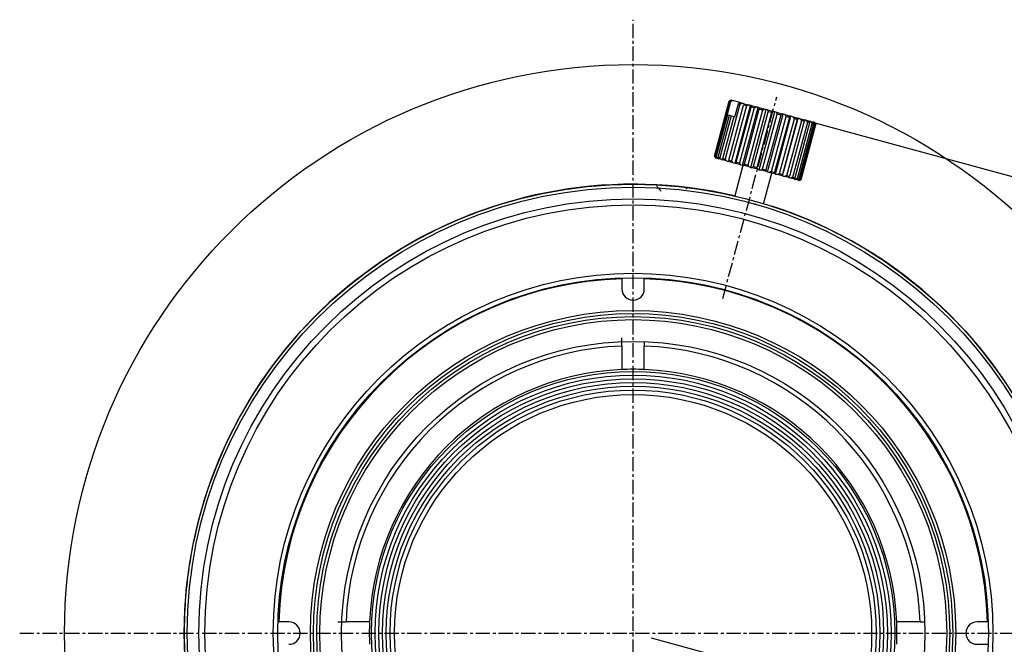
# Model space of a CAD drawing. Extents: x 465 to 776, y -135 to 0.
# Tile 46 of 47: x 676 to 742, y -81 to -39. Entities that reach past the tile are written whole.
import ezdxf

# ---------------------------------------------------------------- set-up
doc = ezdxf.new("R2010")
doc.units = 0
doc.header["$LTSCALE"] = 0.03
doc.header["$MEASUREMENT"] = 0
doc.linetypes.add('CENTER', pattern=[50.8, 31.75, -6.35, 6.35, -6.35])
doc.layers.get('0').update_dxf_attribs({"linetype": 'CONTINUOUS'})
doc.layers.get('DEFPOINTS').update_dxf_attribs({"linetype": 'CONTINUOUS'})
doc.layers.add('3', color=7, linetype='CONTINUOUS')
doc.layers.add('5', color=7, linetype='CONTINUOUS')
doc.styles.get("Standard").update_dxf_attribs({"font": 'Roboto-Regular.ttf', "width": 0.85})
doc.dimstyles.new('1', dxfattribs={"dimscale": 20, "dimtxt": 0.18, "dimasz": 0.18, "dimexe": 0.18, "dimexo": 0.0625, "dimgap": 0.09, "dimtad": 1, "dimdec": 4, "dimdsep": 46, "dimtxsty": 'STANDARD', "dimblk": 'OPEN30', "dimcen": 0.09, "dimadec": 0, "dimazin": 0, "dimtfac": 1, "dimtdec": 4, "dimtmove": 0, "dimatfit": 3, "dimldrblk": 'OPEN30', "dimfxl": 1, "dimtolj": 1, "dimtzin": 0, "dimarcsym": 0})

# ---------------------------------------------------------------- blocks, each defined once
blk = doc.blocks.new('_OPEN30')
at = {"color": 0, "linetype": 'ByBlock'}
for p, q in [((-1, 0.2679), (0, 0)), ((0, 0), (-1, -0.2679)), ((0, 0), (-1, 0))]:
    blk.add_line(p, q, dxfattribs=at)
blk = doc.blocks.new('*D16')
at = {"color": 0}
for p, q in [((727.542, -45.677), (775.728, -58.767)), ((771.31, -61.298), (763.733, -89.187)), ((718.078, -80.514), (766.264, -93.605))]:
    blk.add_line(p, q, dxfattribs=at)
at = {"layer": 'DEFPOINTS', "color": 0}
for p in [(726.336, -45.349), (716.872, -80.187), (762.789, -92.661)]:
    blk.add_point(p, dxfattribs=at)
at = {"color": 0, "linetype": 'ByBlock', "xscale": 3.6, "yscale": 3.6, "zscale": 3.6}
for p, rotation in [((772.254, -57.823), 74.8014310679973), ((762.789, -92.661), 254.8014310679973)]:
    blk.add_blockref('_OPEN30', p, dxfattribs=dict(at, rotation=rotation))
at = {"color": 0, "width": 0.85}
blk.add_text('36.1', height=3.6, rotation=74.80143, dxfattribs=at).set_placement((764.704, -78.464))

msp = doc.modelspace()

# ---------------------------------------------------------------- linework, layer by layer
at = {"layer": '3', "linetype": 'CENTER'}
for p, q in [((716.8717, -121.18668), (716.8717, -39.18668)), ((722.86336, -57.82549), (726.47389, -44.35083)), ((675.8717, -80.18668), (757.8717, -80.18668))]:
    msp.add_line(p, q, dxfattribs=at)
at = {"layer": '3', "linetype": 'Continuous'}
for p, q in [((722.30793, -48.30742), (723.29144, -44.6369)), ((723.30182, -44.63968), (722.31831, -48.3102)), ((722.37402, -48.32513), (723.35754, -44.65461)), ((723.39046, -44.66343), (723.15753, -45.53276)), ((723.30182, -44.63968), (723.29144, -44.6369)), ((723.41388, -44.56618), (723.31041, -44.62592)), ((723.39046, -44.66343), (723.35754, -44.65461)), ((723.41388, -44.56618), (723.43255, -44.57118)), ((723.46083, -44.57876), (723.43255, -44.57118)), ((723.46083, -44.57876), (723.50459, -44.59048)), ((724.02289, -44.72936), (723.50459, -44.59048)), ((724.02289, -44.72936), (724.15372, -44.76442)), ((723.99751, -44.82609), (723.014, -48.49661)), ((723.27661, -48.56697), (724.26013, -44.89646)), ((724.43954, -44.94453), (723.45603, -48.61505)), ((723.67582, -45.67164), (723.90876, -44.80231)), ((723.68943, -48.78112), (724.72471, -44.91741)), ((723.76835, -48.69873), (724.75186, -45.02822)), ((723.99751, -44.82609), (723.90876, -44.80231)), ((724.95804, -45.08346), (723.97453, -48.75398)), ((724.28701, -44.80013), (724.15372, -44.76442)), ((724.19124, -48.91557), (725.22651, -45.05187)), ((724.43954, -44.94453), (724.26013, -44.89646)), ((724.28701, -44.80013), (724.59311, -44.88215)), ((724.3229, -48.84733), (725.30642, -45.17681)), ((725.53035, -45.23681), (724.54684, -48.90733)), ((724.72471, -44.91741), (724.59311, -44.88215)), ((724.75163, -44.92463), (724.72471, -44.91741)), ((724.73625, -49.06161), (725.77152, -45.19791)), ((724.75163, -44.92463), (725.10339, -45.01888)), ((724.95804, -45.08346), (724.75186, -45.02822)), ((724.91604, -49.00626), (725.89955, -45.33574)), ((725.22651, -45.05187), (725.10339, -45.01888)), ((726.13145, -45.39788), (725.14794, -49.06839)), ((725.2802, -45.06626), (725.22651, -45.05187)), ((725.2802, -45.06626), (725.66225, -45.16863)), ((725.30064, -49.21284), (726.33592, -45.34913)), ((725.53035, -45.23681), (725.30642, -45.17681)), ((725.77152, -45.19791), (725.66225, -45.16863)), ((725.84964, -45.21884), (725.77152, -45.19791)), ((725.84964, -45.21884), (726.24527, -45.32485)), ((726.13145, -45.39788), (725.89955, -45.33574)), ((726.33592, -45.34913), (726.24527, -45.32485)), ((726.43505, -45.3757), (726.33592, -45.34913)), ((726.43505, -45.3757), (726.82698, -45.48071)), ((723.183, -45.53959), (722.43243, -48.34078)), ((722.56388, -48.376), (723.31445, -45.57481)), ((723.41833, -45.60265), (722.66775, -48.40383)), ((722.86919, -48.4578), (723.61976, -45.65662)), ((723.15753, -45.53276), (723.183, -45.53959)), ((723.183, -45.53959), (723.31445, -45.57481)), ((723.31445, -45.57481), (723.41833, -45.60265)), ((723.41833, -45.60265), (723.61976, -45.65662)), ((723.61976, -45.65662), (723.67582, -45.67164)), ((725.52183, -49.16858), (726.50535, -45.49806)), ((726.73507, -45.55962), (725.75156, -49.23013)), ((725.85976, -49.36265), (726.89503, -45.49895)), ((726.11381, -49.3272), (727.09732, -45.65668)), ((727.31484, -45.71496), (726.33133, -49.38548)), ((726.38915, -49.5045), (727.42443, -45.6408)), ((726.73507, -45.55962), (726.50535, -45.49806)), ((726.6661, -49.47518), (727.64961, -45.80467)), ((726.89503, -45.49895), (726.82698, -45.48071)), ((727.84541, -45.85713), (726.8619, -49.52765)), ((726.86569, -49.63219), (727.90097, -45.76849)), ((727.01084, -45.52998), (726.89503, -45.49895)), ((727.01084, -45.52998), (727.38194, -45.62942)), ((727.31484, -45.71496), (727.09732, -45.65668)), ((727.15456, -49.60607), (728.13807, -45.93555)), ((728.30359, -45.9799), (727.32008, -49.65042)), ((727.42443, -45.6408), (727.38194, -45.62942)), ((727.55186, -45.67494), (727.42443, -45.6408)), ((727.55186, -45.67494), (727.88591, -45.76445)), ((727.55784, -49.71413), (728.54135, -46.04361)), ((727.84541, -45.85713), (727.64961, -45.80467)), ((727.90097, -45.76849), (727.88591, -45.76445)), ((728.03445, -45.80425), (727.90097, -45.76849)), ((728.03445, -45.80425), (728.31685, -45.87992)), ((728.30359, -45.9799), (728.13807, -45.93555)), ((728.43752, -45.91226), (728.31685, -45.87992)), ((728.43752, -45.91226), (728.65593, -45.97078)), ((728.66937, -46.07791), (728.54135, -46.04361)), ((728.74346, -45.99424), (728.65593, -45.97078)), ((728.74346, -45.99424), (728.88833, -46.03305)), ((728.9389, -46.0466), (728.88833, -46.03305)), ((728.9389, -46.0466), (729.0039, -46.06402)), ((729.0153, -46.06707), (729.0039, -46.06402)), ((729.01625, -46.06733), (729.0153, -46.06707)), ((728.66937, -46.07791), (727.68586, -49.74843)), ((727.85832, -49.79464), (728.84183, -46.12412)), ((728.92675, -46.14687), (727.94324, -49.81739)), ((728.04287, -49.84409), (729.02638, -46.17357)), ((729.06448, -46.18378), (728.08097, -49.8543)), ((728.10342, -49.86031), (729.08693, -46.1898)), ((728.92675, -46.14687), (728.84183, -46.12412)), ((729.076, -46.1708), (729.01625, -46.06733)), ((729.06448, -46.18378), (729.02638, -46.17357)), ((722.30793, -48.30742), (722.31831, -48.3102)), ((722.31887, -48.32641), (722.37861, -48.42988)), ((722.37402, -48.32513), (722.43243, -48.34078)), ((722.39727, -48.43488), (722.37861, -48.42988)), ((722.39727, -48.43488), (722.42555, -48.44246)), ((722.5252, -48.46916), (722.42555, -48.44246)), ((722.5252, -48.46916), (722.59191, -48.48704)), ((722.56388, -48.376), (722.66775, -48.40383)), ((722.76914, -48.53452), (722.59191, -48.48704)), ((722.76914, -48.53452), (722.87138, -48.56192)), ((722.86919, -48.4578), (723.014, -48.49661)), ((723.11844, -48.62812), (722.87138, -48.56192)), ((723.11844, -48.62812), (723.25173, -48.66383)), ((723.55783, -48.74585), (723.25173, -48.66383)), ((723.27661, -48.56697), (723.45603, -48.61505)), ((723.76835, -48.69873), (723.97453, -48.75398)), ((723.55783, -48.74585), (723.68943, -48.78112)), ((724.21387, -48.92164), (723.66604, -50.96616)), ((723.68943, -48.78112), (723.71635, -48.78833)), ((724.06811, -48.88258), (723.71635, -48.78833)), ((724.06811, -48.88258), (724.19124, -48.91557)), ((724.19124, -48.91557), (724.24493, -48.92996)), ((724.62697, -49.03233), (724.24493, -48.92996)), ((724.3229, -48.84733), (724.54684, -48.90733)), ((724.62697, -49.03233), (724.73625, -49.06161)), ((724.73625, -49.06161), (724.81436, -49.08254)), ((725.21, -49.18855), (724.81436, -49.08254)), ((724.91604, -49.00626), (725.14794, -49.06839)), ((725.21, -49.18855), (725.30064, -49.21284)), ((725.30064, -49.21284), (725.39977, -49.2394)), ((725.7917, -49.34442), (725.39977, -49.2394)), ((725.52183, -49.16858), (725.75156, -49.23013)), ((725.7917, -49.34442), (725.85976, -49.36265)), ((726.11381, -49.3272), (726.33133, -49.38548)), ((725.59789, -51.4838), (726.14572, -49.43928)), ((725.85976, -49.36265), (725.97557, -49.39368)), ((726.34667, -49.49312), (725.97557, -49.39368)), ((726.34667, -49.49312), (726.38915, -49.5045)), ((726.38915, -49.5045), (726.51658, -49.53865)), ((726.85063, -49.62816), (726.51658, -49.53865)), ((726.6661, -49.47518), (726.8619, -49.52765)), ((726.85063, -49.62816), (726.86569, -49.63219)), ((726.86569, -49.63219), (726.99917, -49.66796)), ((727.28157, -49.74363), (726.99917, -49.66796)), ((727.15456, -49.60607), (727.32008, -49.65042)), ((727.28157, -49.74363), (727.40225, -49.77596)), ((727.62065, -49.83448), (727.40225, -49.77596)), ((727.55784, -49.71413), (727.68586, -49.74843)), ((727.62065, -49.83448), (727.70819, -49.85794)), ((727.85306, -49.89676), (727.70819, -49.85794)), ((727.85306, -49.89676), (727.90363, -49.91031)), ((727.85832, -49.79464), (727.94324, -49.81739)), ((727.96863, -49.92772), (727.90363, -49.91031)), ((727.96863, -49.92772), (727.98002, -49.93078)), ((727.98002, -49.93078), (727.98098, -49.93103)), ((727.98098, -49.93103), (728.08445, -49.87129)), ((728.04287, -49.84409), (728.08097, -49.8543)), ((716.1217, -56.49855), (716.1217, -57.18668)), ((717.6217, -57.18668), (717.6217, -56.49855)), ((716.1217, -61.00133), (716.1217, -62.56971)), ((717.6217, -62.56971), (717.6217, -61.00133)), ((693.8717, -79.43668), (693.18357, -79.43668)), ((699.25474, -79.43668), (697.68636, -79.43668)), ((736.05705, -79.43668), (734.48866, -79.43668)), ((740.55983, -79.43668), (739.8717, -79.43668)), ((739.8717, -80.93668), (740.55983, -80.93668))]:
    msp.add_line(p, q, dxfattribs=at)
for points in [[(723.31044, -44.6259), (723.30965, -44.62636), (723.30886, -44.62682), (723.30807, -44.62727), (723.30727, -44.62773), (723.30648, -44.62819), (723.30569, -44.62865), (723.3049, -44.6291), (723.30411, -44.62956), (723.30331, -44.63002), (723.30252, -44.63048), (723.30173, -44.63094), (723.30094, -44.63139), (723.30015, -44.63185), (723.29936, -44.63231), (723.29856, -44.63277), (723.29777, -44.63323), (723.29698, -44.63369), (723.29619, -44.63414), (723.2954, -44.6346), (723.29461, -44.63506), (723.29381, -44.63552), (723.29302, -44.63598), (723.29223, -44.63644), (723.29144, -44.6369)], [(723.30182, -44.63968), (723.30726, -44.63679), (723.31269, -44.63389), (723.31813, -44.63101), (723.32357, -44.62812), (723.32901, -44.62524), (723.33445, -44.62237), (723.33989, -44.61949), (723.34533, -44.61662), (723.35078, -44.61376), (723.35622, -44.61089), (723.36167, -44.60803), (723.36711, -44.60518), (723.37256, -44.60232), (723.37801, -44.59948), (723.38346, -44.59663), (723.38891, -44.59379), (723.39436, -44.59095), (723.39981, -44.58811), (723.40527, -44.58528), (723.41072, -44.58245), (723.41618, -44.57963), (723.42163, -44.57681), (723.42709, -44.57399), (723.43255, -44.57118)], [(723.46083, -44.57876), (723.45652, -44.58188), (723.45221, -44.585), (723.4479, -44.58813), (723.44359, -44.59126), (723.43928, -44.5944), (723.43498, -44.59754), (723.43067, -44.60068), (723.42636, -44.60382), (723.42206, -44.60697), (723.41775, -44.61012), (723.41345, -44.61328), (723.40914, -44.61644), (723.40484, -44.6196), (723.40054, -44.62277), (723.39624, -44.62594), (723.39193, -44.62911), (723.38763, -44.63229), (723.38333, -44.63546), (723.37903, -44.63865), (723.37473, -44.64183), (723.37043, -44.64502), (723.36613, -44.64821), (723.36183, -44.65141), (723.35754, -44.65461)], [(723.39046, -44.66343), (723.39522, -44.66039), (723.39997, -44.65735), (723.40473, -44.65431), (723.40948, -44.65127), (723.41424, -44.64823), (723.41899, -44.64519), (723.42375, -44.64214), (723.4285, -44.6391), (723.43326, -44.63606), (723.43801, -44.63302), (723.44277, -44.62998), (723.44752, -44.62695), (723.45228, -44.62391), (723.45703, -44.62087), (723.46179, -44.61783), (723.46654, -44.61479), (723.4713, -44.61175), (723.47605, -44.60871), (723.48081, -44.60567), (723.48556, -44.60263), (723.49032, -44.5996), (723.49508, -44.59656), (723.49983, -44.59352), (723.50459, -44.59048)], [(724.02289, -44.72936), (724.01813, -44.7324), (724.01337, -44.73544), (724.00862, -44.73847), (724.00386, -44.74151), (723.99911, -44.74455), (723.99435, -44.74759), (723.98959, -44.75063), (723.98484, -44.75367), (723.98008, -44.7567), (723.97533, -44.75974), (723.97057, -44.76278), (723.96582, -44.76582), (723.96106, -44.76886), (723.95631, -44.7719), (723.95155, -44.77494), (723.9468, -44.77798), (723.94204, -44.78102), (723.93729, -44.78406), (723.93253, -44.7871), (723.92778, -44.79014), (723.92302, -44.79318), (723.91827, -44.79623), (723.91351, -44.79927), (723.90876, -44.80231)], [(723.99751, -44.82609), (724.004, -44.82348), (724.0105, -44.82087), (724.01699, -44.81827), (724.02349, -44.81567), (724.02999, -44.81307), (724.03649, -44.81048), (724.04299, -44.80789), (724.04949, -44.8053), (724.05599, -44.80272), (724.0625, -44.80014), (724.069, -44.79756), (724.07551, -44.79499), (724.08202, -44.79242), (724.08853, -44.78986), (724.09504, -44.7873), (724.10156, -44.78474), (724.10807, -44.78219), (724.11459, -44.77964), (724.1211, -44.77709), (724.12762, -44.77455), (724.13414, -44.77201), (724.14067, -44.76947), (724.14719, -44.76694), (724.15372, -44.76442)], [(724.28701, -44.80013), (724.2859, -44.80411), (724.28478, -44.80809), (724.28367, -44.81207), (724.28256, -44.81606), (724.28144, -44.82005), (724.28033, -44.82405), (724.27921, -44.82804), (724.2781, -44.83204), (724.27698, -44.83605), (724.27586, -44.84005), (724.27474, -44.84406), (724.27362, -44.84808), (724.2725, -44.85209), (724.27138, -44.85611), (724.27026, -44.86013), (724.26914, -44.86416), (724.26801, -44.86818), (724.26689, -44.87221), (724.26576, -44.87625), (724.26464, -44.88028), (724.26351, -44.88432), (724.26238, -44.88836), (724.26126, -44.89241), (724.26013, -44.89646)], [(724.43954, -44.94453), (724.44593, -44.94189), (724.45231, -44.93925), (724.4587, -44.93662), (724.46508, -44.93399), (724.47147, -44.93137), (724.47786, -44.92874), (724.48425, -44.92612), (724.49064, -44.92351), (724.49704, -44.9209), (724.50343, -44.91829), (724.50983, -44.91568), (724.51623, -44.91308), (724.52262, -44.91048), (724.52902, -44.90789), (724.53543, -44.9053), (724.54183, -44.90271), (724.54823, -44.90013), (724.55464, -44.89755), (724.56105, -44.89497), (724.56746, -44.8924), (724.57387, -44.88983), (724.58028, -44.88727), (724.58669, -44.88471), (724.59311, -44.88215)], [(724.75163, -44.92463), (724.75165, -44.92891), (724.75167, -44.93319), (724.7517, -44.93748), (724.75172, -44.94177), (724.75174, -44.94607), (724.75175, -44.95037), (724.75177, -44.95467), (724.75179, -44.95897), (724.7518, -44.96328), (724.75181, -44.96758), (724.75182, -44.9719), (724.75183, -44.97621), (724.75184, -44.98053), (724.75185, -44.98485), (724.75186, -44.98918), (724.75186, -44.9935), (724.75187, -44.99783), (724.75187, -45.00216), (724.75187, -45.0065), (724.75187, -45.01084), (724.75187, -45.01518), (724.75187, -45.01952), (724.75187, -45.02387), (724.75186, -45.02822)], [(724.95804, -45.08346), (724.96408, -45.08073), (724.97013, -45.078), (724.97617, -45.07528), (724.98222, -45.07256), (724.98826, -45.06984), (724.99431, -45.06713), (725.00036, -45.06442), (725.00641, -45.06171), (725.01246, -45.059), (725.01851, -45.0563), (725.02457, -45.05361), (725.03062, -45.05091), (725.03668, -45.04822), (725.04274, -45.04554), (725.0488, -45.04286), (725.05486, -45.04018), (725.06092, -45.0375), (725.06698, -45.03483), (725.07305, -45.03216), (725.07911, -45.0295), (725.08518, -45.02684), (725.09125, -45.02418), (725.09731, -45.02153), (725.10339, -45.01888)], [(725.2802, -45.06626), (725.28132, -45.07083), (725.28243, -45.07541), (725.28354, -45.07999), (725.28464, -45.08457), (725.28575, -45.08916), (725.28685, -45.09374), (725.28795, -45.09834), (725.28905, -45.10293), (725.29015, -45.10753), (725.29125, -45.11213), (725.29234, -45.11673), (725.29343, -45.12133), (725.29452, -45.12594), (725.29561, -45.13055), (725.2967, -45.13517), (725.29779, -45.13978), (725.29887, -45.1444), (725.29995, -45.14902), (725.30104, -45.15365), (725.30212, -45.15827), (725.30319, -45.1629), (725.30427, -45.16754), (725.30534, -45.17217), (725.30642, -45.17681)], [(725.53035, -45.23681), (725.53583, -45.23393), (725.54132, -45.23105), (725.5468, -45.22818), (725.55229, -45.22531), (725.55778, -45.22244), (725.56327, -45.21958), (725.56876, -45.21672), (725.57425, -45.21386), (725.57974, -45.21101), (725.58524, -45.20816), (725.59073, -45.20531), (725.59623, -45.20247), (725.60172, -45.19963), (725.60722, -45.19679), (725.61272, -45.19396), (725.61822, -45.19113), (725.62372, -45.1883), (725.62922, -45.18548), (725.63472, -45.18266), (725.64022, -45.17985), (725.64573, -45.17704), (725.65124, -45.17423), (725.65674, -45.17143), (725.66225, -45.16863)], [(725.84964, -45.21884), (725.85175, -45.22368), (725.85385, -45.22852), (725.85595, -45.23336), (725.85805, -45.23821), (725.86014, -45.24306), (725.86223, -45.24792), (725.86433, -45.25277), (725.86641, -45.25763), (725.8685, -45.26249), (725.87059, -45.26736), (725.87267, -45.27223), (725.87475, -45.2771), (725.87683, -45.28197), (725.8789, -45.28684), (725.88098, -45.29172), (725.88305, -45.2966), (725.88512, -45.30149), (725.88719, -45.30637), (725.88925, -45.31126), (725.89132, -45.31615), (725.89338, -45.32104), (725.89544, -45.32594), (725.8975, -45.33084), (725.89955, -45.33574)], [(726.13145, -45.39788), (726.13618, -45.39479), (726.14092, -45.39172), (726.14565, -45.38864), (726.15039, -45.38557), (726.15513, -45.3825), (726.15987, -45.37944), (726.16461, -45.37637), (726.16935, -45.37332), (726.17409, -45.37026), (726.17883, -45.36721), (726.18357, -45.36416), (726.18831, -45.36112), (726.19305, -45.35807), (726.1978, -45.35504), (726.20254, -45.352), (726.20729, -45.34897), (726.21203, -45.34594), (726.21678, -45.34292), (726.22153, -45.3399), (726.22628, -45.33688), (726.23102, -45.33387), (726.23577, -45.33086), (726.24052, -45.32785), (726.24527, -45.32485)], [(726.43505, -45.3757), (726.43801, -45.38077), (726.44096, -45.38584), (726.44391, -45.39091), (726.44686, -45.39599), (726.44981, -45.40107), (726.45276, -45.40615), (726.4557, -45.41123), (726.45864, -45.41632), (726.46158, -45.42141), (726.46451, -45.4265), (726.46744, -45.4316), (726.47037, -45.43669), (726.4733, -45.44179), (726.47623, -45.4469), (726.47915, -45.452), (726.48207, -45.45711), (726.48499, -45.46222), (726.4879, -45.46733), (726.49082, -45.47245), (726.49373, -45.47757), (726.49664, -45.48269), (726.49954, -45.48781), (726.50245, -45.49293), (726.50535, -45.49806)], [(726.73507, -45.55962), (726.7389, -45.55629), (726.74272, -45.55297), (726.74655, -45.54965), (726.75038, -45.54633), (726.7542, -45.54302), (726.75803, -45.53971), (726.76186, -45.53641), (726.76569, -45.5331), (726.76952, -45.52981), (726.77334, -45.52651), (726.77717, -45.52322), (726.781, -45.51993), (726.78483, -45.51664), (726.78866, -45.51336), (726.79249, -45.51008), (726.79632, -45.5068), (726.80015, -45.50353), (726.80399, -45.50026), (726.80782, -45.49699), (726.81165, -45.49373), (726.81548, -45.49047), (726.81931, -45.48722), (726.82315, -45.48396), (726.82698, -45.48071)], [(727.01084, -45.52998), (727.01448, -45.53523), (727.01811, -45.54048), (727.02174, -45.54574), (727.02537, -45.551), (727.02899, -45.55626), (727.03261, -45.56152), (727.03623, -45.56678), (727.03985, -45.57205), (727.04346, -45.57732), (727.04707, -45.5826), (727.05067, -45.58787), (727.05428, -45.59315), (727.05788, -45.59843), (727.06148, -45.60371), (727.06508, -45.609), (727.06867, -45.61429), (727.07226, -45.61958), (727.07585, -45.62487), (727.07943, -45.63017), (727.08302, -45.63547), (727.0866, -45.64077), (727.09018, -45.64607), (727.09375, -45.65137), (727.09732, -45.65668)], [(727.31484, -45.71496), (727.31764, -45.71136), (727.32043, -45.70777), (727.32323, -45.70417), (727.32603, -45.70058), (727.32882, -45.69699), (727.33162, -45.69341), (727.33442, -45.68982), (727.33721, -45.68624), (727.34001, -45.68267), (727.34281, -45.6791), (727.3456, -45.67553), (727.3484, -45.67196), (727.35119, -45.6684), (727.35399, -45.66484), (727.35678, -45.66128), (727.35958, -45.65773), (727.36238, -45.65418), (727.36517, -45.65063), (727.36797, -45.64708), (727.37076, -45.64354), (727.37356, -45.64001), (727.37635, -45.63647), (727.37915, -45.63294), (727.38194, -45.62942)], [(727.55186, -45.67494), (727.55596, -45.68032), (727.56007, -45.6857), (727.56417, -45.69108), (727.56827, -45.69647), (727.57236, -45.70185), (727.57645, -45.70724), (727.58054, -45.71263), (727.58463, -45.71803), (727.58871, -45.72342), (727.59279, -45.72882), (727.59687, -45.73422), (727.60094, -45.73963), (727.60501, -45.74504), (727.60908, -45.75044), (727.61315, -45.75586), (727.61721, -45.76127), (727.62127, -45.76669), (727.62533, -45.7721), (727.62938, -45.77753), (727.63343, -45.78295), (727.63748, -45.78837), (727.64153, -45.7938), (727.64557, -45.79923), (727.64961, -45.80467)], [(727.84541, -45.85713), (727.8471, -45.85323), (727.84879, -45.84934), (727.85049, -45.84545), (727.85218, -45.84156), (727.85387, -45.83768), (727.85556, -45.8338), (727.85725, -45.82992), (727.85894, -45.82604), (727.86063, -45.82217), (727.86232, -45.8183), (727.86401, -45.81443), (727.8657, -45.81057), (727.86738, -45.80671), (727.86907, -45.80285), (727.87076, -45.799), (727.87244, -45.79515), (727.87413, -45.7913), (727.87581, -45.78745), (727.8775, -45.78361), (727.87918, -45.77977), (727.88086, -45.77594), (727.88254, -45.77211), (727.88422, -45.76828), (727.88591, -45.76445)], [(728.03445, -45.80425), (728.0388, -45.8097), (728.04315, -45.81514), (728.0475, -45.82059), (728.05184, -45.82604), (728.05618, -45.83149), (728.06052, -45.83695), (728.06485, -45.8424), (728.06918, -45.84786), (728.07351, -45.85333), (728.07783, -45.85879), (728.08216, -45.86426), (728.08648, -45.86973), (728.09079, -45.8752), (728.0951, -45.88067), (728.09941, -45.88615), (728.10372, -45.89163), (728.10802, -45.89711), (728.11232, -45.90259), (728.11662, -45.90808), (728.12092, -45.91357), (728.12521, -45.91906), (728.1295, -45.92455), (728.13379, -45.93005), (728.13807, -45.93555)], [(728.30359, -45.9799), (728.30416, -45.9757), (728.30472, -45.9715), (728.30528, -45.96731), (728.30584, -45.96312), (728.3064, -45.95893), (728.30696, -45.95475), (728.30752, -45.95057), (728.30808, -45.94639), (728.30863, -45.94221), (728.30919, -45.93804), (728.30974, -45.93387), (728.31029, -45.9297), (728.31084, -45.92553), (728.3114, -45.92137), (728.31195, -45.91721), (728.31249, -45.91306), (728.31304, -45.90891), (728.31359, -45.90476), (728.31413, -45.90061), (728.31468, -45.89647), (728.31522, -45.89233), (728.31576, -45.88819), (728.31631, -45.88405), (728.31685, -45.87992)], [(728.43752, -45.91226), (728.44188, -45.9177), (728.44624, -45.92315), (728.4506, -45.9286), (728.45495, -45.93405), (728.4593, -45.93951), (728.46364, -45.94496), (728.46799, -45.95042), (728.47233, -45.95589), (728.47666, -45.96135), (728.481, -45.96682), (728.48533, -45.97229), (728.48965, -45.97776), (728.49398, -45.98323), (728.4983, -45.98871), (728.50262, -45.99419), (728.50693, -45.99967), (728.51125, -46.00515), (728.51556, -46.01064), (728.51986, -46.01613), (728.52417, -46.02162), (728.52847, -46.02711), (728.53277, -46.03261), (728.53706, -46.03811), (728.54135, -46.04361)], [(728.66937, -46.07791), (728.66883, -46.07341), (728.66828, -46.06892), (728.66773, -46.06443), (728.66719, -46.05994), (728.66664, -46.05546), (728.66609, -46.05098), (728.66554, -46.0465), (728.66498, -46.04202), (728.66443, -46.03755), (728.66387, -46.03307), (728.66331, -46.02861), (728.66275, -46.02414), (728.66219, -46.01968), (728.66163, -46.01522), (728.66107, -46.01076), (728.6605, -46.00631), (728.65994, -46.00186), (728.65937, -45.99741), (728.6588, -45.99296), (728.65823, -45.98852), (728.65766, -45.98408), (728.65708, -45.97964), (728.65651, -45.97521), (728.65593, -45.97078)], [(728.74346, -45.99424), (728.7476, -45.99962), (728.75173, -46.005), (728.75585, -46.01039), (728.75998, -46.01578), (728.7641, -46.02118), (728.76822, -46.02657), (728.77233, -46.03197), (728.77644, -46.03737), (728.78055, -46.04278), (728.78466, -46.04818), (728.78876, -46.05359), (728.79286, -46.059), (728.79696, -46.06442), (728.80105, -46.06983), (728.80514, -46.07525), (728.80923, -46.08067), (728.81332, -46.08609), (728.8174, -46.09152), (728.82148, -46.09695), (728.82556, -46.10238), (728.82963, -46.10781), (728.8337, -46.11324), (728.83777, -46.11868), (728.84183, -46.12412)], [(728.92675, -46.14687), (728.92517, -46.1421), (728.92359, -46.13733), (728.92201, -46.13256), (728.92042, -46.1278), (728.91883, -46.12303), (728.91725, -46.11827), (728.91566, -46.11352), (728.91406, -46.10876), (728.91247, -46.10401), (728.91087, -46.09926), (728.90928, -46.09451), (728.90768, -46.08977), (728.90608, -46.08503), (728.90447, -46.08029), (728.90287, -46.07555), (728.90126, -46.07082), (728.89965, -46.06609), (728.89804, -46.06136), (728.89643, -46.05663), (728.89481, -46.05191), (728.8932, -46.04719), (728.89158, -46.04248), (728.88996, -46.03776), (728.88833, -46.03305)], [(728.9389, -46.0466), (728.94258, -46.05186), (728.94626, -46.05713), (728.94993, -46.06239), (728.9536, -46.06766), (728.95726, -46.07293), (728.96092, -46.07821), (728.96458, -46.08349), (728.96824, -46.08876), (728.9719, -46.09405), (728.97555, -46.09933), (728.9792, -46.10462), (728.98284, -46.10991), (728.98649, -46.1152), (728.99013, -46.12049), (728.99376, -46.12579), (728.9974, -46.13109), (729.00103, -46.13639), (729.00466, -46.1417), (729.00829, -46.147), (729.01191, -46.15231), (729.01553, -46.15762), (729.01915, -46.16294), (729.02277, -46.16825), (729.02638, -46.17357)], [(729.06448, -46.18378), (729.06198, -46.17876), (729.05948, -46.17374), (729.05698, -46.16873), (729.05448, -46.16372), (729.05197, -46.15871), (729.04946, -46.1537), (729.04695, -46.1487), (729.04444, -46.14369), (729.04192, -46.13869), (729.0394, -46.1337), (729.03688, -46.1287), (729.03436, -46.12371), (729.03183, -46.11872), (729.02931, -46.11374), (729.02678, -46.10875), (729.02424, -46.10377), (729.02171, -46.09879), (729.01917, -46.09382), (729.01663, -46.08884), (729.01409, -46.08387), (729.01155, -46.07891), (729.009, -46.07394), (729.00646, -46.06898), (729.0039, -46.06402)], [(729.0153, -46.06707), (729.01831, -46.07216), (729.02132, -46.07724), (729.02433, -46.08233), (729.02734, -46.08742), (729.03034, -46.09252), (729.03334, -46.09761), (729.03634, -46.10271), (729.03934, -46.10782), (729.04233, -46.11292), (729.04532, -46.11803), (729.04831, -46.12314), (729.0513, -46.12825), (729.05428, -46.13336), (729.05726, -46.13848), (729.06024, -46.1436), (729.06321, -46.14872), (729.06619, -46.15385), (729.06916, -46.15898), (729.07213, -46.16411), (729.07509, -46.16924), (729.07806, -46.17438), (729.08102, -46.17951), (729.08398, -46.18465), (729.08693, -46.1898)], [(722.30793, -48.30742), (722.30838, -48.30821), (722.30884, -48.309), (722.3093, -48.3098), (722.30975, -48.31059), (722.31021, -48.31138), (722.31066, -48.31217), (722.31112, -48.31297), (722.31158, -48.31376), (722.31203, -48.31455), (722.31249, -48.31535), (722.31295, -48.31614), (722.3134, -48.31693), (722.31386, -48.31772), (722.31432, -48.31852), (722.31477, -48.31931), (722.31523, -48.3201), (722.31569, -48.32089), (722.31614, -48.32169), (722.3166, -48.32248), (722.31706, -48.32327), (722.31751, -48.32406), (722.31797, -48.32485), (722.31843, -48.32565), (722.31889, -48.32644)], [(722.39727, -48.43488), (722.39395, -48.42972), (722.39063, -48.42455), (722.38732, -48.41938), (722.38401, -48.4142), (722.3807, -48.40903), (722.37739, -48.40385), (722.37409, -48.39867), (722.37078, -48.39348), (722.36748, -48.3883), (722.36419, -48.38311), (722.36089, -48.37792), (722.3576, -48.37272), (722.35431, -48.36753), (722.35103, -48.36233), (722.34775, -48.35712), (722.34446, -48.35192), (722.34119, -48.34671), (722.33791, -48.3415), (722.33464, -48.33629), (722.33137, -48.33108), (722.3281, -48.32586), (722.32483, -48.32064), (722.32157, -48.31542), (722.31831, -48.3102)], [(722.37402, -48.32513), (722.37615, -48.33004), (722.37827, -48.33496), (722.3804, -48.33987), (722.38253, -48.34479), (722.38466, -48.34969), (722.38679, -48.3546), (722.38893, -48.3595), (722.39106, -48.36441), (722.3932, -48.3693), (722.39534, -48.3742), (722.39749, -48.37909), (722.39963, -48.38398), (722.40178, -48.38887), (722.40393, -48.39376), (722.40608, -48.39864), (722.40824, -48.40352), (722.41039, -48.4084), (722.41255, -48.41327), (722.41471, -48.41814), (722.41688, -48.42301), (722.41904, -48.42788), (722.42121, -48.43274), (722.42338, -48.4376), (722.42555, -48.44246)], [(722.5252, -48.46916), (722.5213, -48.46384), (722.5174, -48.45852), (722.51351, -48.45319), (722.50962, -48.44786), (722.50573, -48.44253), (722.50185, -48.4372), (722.49797, -48.43186), (722.49409, -48.42652), (722.49022, -48.42118), (722.48634, -48.41584), (722.48248, -48.41049), (722.47861, -48.40515), (722.47475, -48.39979), (722.47088, -48.39444), (722.46703, -48.38909), (722.46317, -48.38373), (722.45932, -48.37837), (722.45547, -48.373), (722.45162, -48.36764), (722.44778, -48.36227), (722.44394, -48.3569), (722.4401, -48.35153), (722.43626, -48.34615), (722.43243, -48.34078)], [(722.56388, -48.376), (722.56502, -48.38065), (722.56617, -48.38531), (722.56733, -48.38996), (722.56848, -48.39461), (722.56964, -48.39926), (722.57079, -48.4039), (722.57195, -48.40855), (722.57311, -48.41319), (722.57427, -48.41782), (722.57544, -48.42246), (722.5766, -48.42709), (722.57777, -48.43172), (722.57894, -48.43634), (722.58011, -48.44096), (722.58128, -48.44558), (722.58246, -48.4502), (722.58363, -48.45482), (722.58481, -48.45943), (722.58599, -48.46404), (722.58717, -48.46864), (722.58835, -48.47324), (722.58954, -48.47785), (722.59072, -48.48244), (722.59191, -48.48704)], [(722.76914, -48.53452), (722.76488, -48.52911), (722.76062, -48.52369), (722.75637, -48.51827), (722.75212, -48.51284), (722.74787, -48.50741), (722.74363, -48.50198), (722.73939, -48.49655), (722.73515, -48.49112), (722.73092, -48.48568), (722.72669, -48.48024), (722.72246, -48.4748), (722.71823, -48.46935), (722.71401, -48.46391), (722.70979, -48.45846), (722.70557, -48.453), (722.70136, -48.44755), (722.69715, -48.44209), (722.69294, -48.43663), (722.68874, -48.43117), (722.68453, -48.42571), (722.68034, -48.42024), (722.67614, -48.41477), (722.67195, -48.4093), (722.66775, -48.40383)], [(722.86919, -48.4578), (722.86926, -48.46217), (722.86934, -48.46654), (722.86942, -48.47091), (722.8695, -48.47527), (722.86958, -48.47963), (722.86967, -48.48399), (722.86975, -48.48834), (722.86984, -48.49269), (722.86992, -48.49704), (722.87001, -48.50139), (722.8701, -48.50573), (722.87019, -48.51007), (722.87028, -48.51441), (722.87037, -48.51874), (722.87047, -48.52307), (722.87056, -48.5274), (722.87066, -48.53173), (722.87076, -48.53605), (722.87086, -48.54037), (722.87096, -48.54468), (722.87106, -48.549), (722.87117, -48.55331), (722.87127, -48.55761), (722.87138, -48.56192)], [(723.11844, -48.62812), (723.11405, -48.62267), (723.10967, -48.61721), (723.10529, -48.61176), (723.10091, -48.6063), (723.09653, -48.60084), (723.09216, -48.59537), (723.0878, -48.58991), (723.08343, -48.58444), (723.07907, -48.57897), (723.07471, -48.57349), (723.07035, -48.56802), (723.066, -48.56254), (723.06165, -48.55706), (723.0573, -48.55157), (723.05296, -48.54609), (723.04862, -48.5406), (723.04428, -48.53511), (723.03995, -48.52961), (723.03561, -48.52412), (723.03129, -48.51862), (723.02696, -48.51312), (723.02264, -48.50762), (723.01832, -48.50211), (723.014, -48.49661)], [(723.27661, -48.56697), (723.27557, -48.57104), (723.27452, -48.57511), (723.27348, -48.57917), (723.27243, -48.58324), (723.27139, -48.58729), (723.27035, -48.59135), (723.26931, -48.5954), (723.26827, -48.59945), (723.26723, -48.6035), (723.26619, -48.60754), (723.26515, -48.61158), (723.26411, -48.61562), (723.26308, -48.61966), (723.26204, -48.62369), (723.26101, -48.62772), (723.25997, -48.63174), (723.25894, -48.63576), (723.25791, -48.63978), (723.25688, -48.6438), (723.25584, -48.64781), (723.25481, -48.65182), (723.25379, -48.65583), (723.25276, -48.65983), (723.25173, -48.66383)], [(723.55783, -48.74585), (723.55355, -48.74043), (723.54928, -48.73501), (723.54501, -48.72958), (723.54074, -48.72415), (723.53648, -48.71872), (723.53222, -48.71328), (723.52796, -48.70785), (723.5237, -48.70241), (723.51945, -48.69697), (723.5152, -48.69152), (723.51096, -48.68607), (723.50671, -48.68063), (723.50247, -48.67517), (723.49824, -48.66972), (723.494, -48.66426), (723.48977, -48.6588), (723.48555, -48.65334), (723.48132, -48.64788), (723.4771, -48.64241), (723.47288, -48.63694), (723.46866, -48.63147), (723.46445, -48.626), (723.46024, -48.62053), (723.45603, -48.61505)], [(723.76835, -48.69873), (723.76618, -48.7025), (723.76401, -48.70627), (723.76184, -48.71003), (723.75967, -48.71379), (723.7575, -48.71755), (723.75533, -48.7213), (723.75316, -48.72505), (723.75099, -48.7288), (723.74883, -48.73254), (723.74666, -48.73628), (723.74449, -48.74002), (723.74232, -48.74376), (723.74016, -48.74749), (723.73799, -48.75122), (723.73583, -48.75494), (723.73366, -48.75867), (723.7315, -48.76238), (723.72933, -48.7661), (723.72717, -48.76981), (723.725, -48.77352), (723.72284, -48.77723), (723.72068, -48.78093), (723.71851, -48.78463), (723.71635, -48.78833)], [(724.06811, -48.88258), (724.06418, -48.87725), (724.06025, -48.87192), (724.05632, -48.86659), (724.0524, -48.86125), (724.04848, -48.85591), (724.04456, -48.85057), (724.04064, -48.84522), (724.03673, -48.83987), (724.03282, -48.83452), (724.02892, -48.82917), (724.02501, -48.82382), (724.02111, -48.81846), (724.01722, -48.8131), (724.01332, -48.80774), (724.00943, -48.80237), (724.00554, -48.797), (724.00166, -48.79163), (723.99777, -48.78626), (723.99389, -48.78089), (723.99001, -48.77551), (723.98614, -48.77013), (723.98227, -48.76475), (723.9784, -48.75937), (723.97453, -48.75398)], [(724.3229, -48.84733), (724.31966, -48.85081), (724.31641, -48.85428), (724.31316, -48.85776), (724.30991, -48.86123), (724.30666, -48.86469), (724.30342, -48.86816), (724.30017, -48.87162), (724.29692, -48.87508), (724.29367, -48.87853), (724.29042, -48.88198), (724.28717, -48.88543), (724.28392, -48.88888), (724.28067, -48.89232), (724.27742, -48.89576), (724.27418, -48.89919), (724.27093, -48.90263), (724.26768, -48.90605), (724.26443, -48.90948), (724.26118, -48.9129), (724.25793, -48.91632), (724.25468, -48.91974), (724.25143, -48.92315), (724.24818, -48.92656), (724.24493, -48.92996)], [(724.62697, -49.03233), (724.6236, -49.02715), (724.62024, -49.02197), (724.61687, -49.01679), (724.61351, -49.0116), (724.61015, -49.00641), (724.6068, -49.00122), (724.60344, -48.99602), (724.60009, -48.99083), (724.59674, -48.98563), (724.5934, -48.98042), (724.59006, -48.97522), (724.58672, -48.97001), (724.58338, -48.9648), (724.58004, -48.95959), (724.57671, -48.95437), (724.57338, -48.94916), (724.57005, -48.94394), (724.56673, -48.93871), (724.56341, -48.93349), (724.56009, -48.92826), (724.55677, -48.92303), (724.55346, -48.9178), (724.55014, -48.91257), (724.54684, -48.90733)], [(724.91604, -49.00626), (724.91181, -49.00947), (724.90758, -49.01269), (724.90335, -49.0159), (724.89911, -49.0191), (724.89488, -49.02231), (724.89065, -49.02551), (724.88641, -49.0287), (724.88218, -49.0319), (724.87795, -49.03509), (724.87371, -49.03828), (724.86947, -49.04146), (724.86524, -49.04464), (724.861, -49.04782), (724.85676, -49.05099), (724.85253, -49.05416), (724.84829, -49.05733), (724.84405, -49.06049), (724.83981, -49.06365), (724.83557, -49.06681), (724.83133, -49.06996), (724.82709, -49.07311), (724.82285, -49.07626), (724.81861, -49.0794), (724.81436, -49.08254)], [(725.21, -49.18855), (725.20739, -49.18357), (725.20477, -49.1786), (725.20217, -49.17361), (725.19956, -49.16863), (725.19696, -49.16364), (725.19436, -49.15865), (725.19176, -49.15366), (725.18916, -49.14867), (725.18657, -49.14367), (725.18398, -49.13867), (725.18139, -49.13367), (725.1788, -49.12866), (725.17622, -49.12365), (725.17363, -49.11864), (725.17105, -49.11363), (725.16848, -49.10861), (725.1659, -49.10359), (725.16333, -49.09857), (725.16076, -49.09355), (725.15819, -49.08852), (725.15562, -49.08349), (725.15306, -49.07846), (725.1505, -49.07343), (725.14794, -49.06839)], [(725.52183, -49.16858), (725.51676, -49.17157), (725.51168, -49.17456), (725.5066, -49.17754), (725.50152, -49.18052), (725.49644, -49.1835), (725.49136, -49.18647), (725.48628, -49.18944), (725.4812, -49.19241), (725.47612, -49.19537), (725.47103, -49.19833), (725.46595, -49.20129), (725.46086, -49.20424), (725.45578, -49.20719), (725.45069, -49.21013), (725.4456, -49.21308), (725.44051, -49.21602), (725.43542, -49.21895), (725.43033, -49.22188), (725.42524, -49.22481), (725.42015, -49.22774), (725.41506, -49.23066), (725.40996, -49.23358), (725.40487, -49.23649), (725.39977, -49.2394)], [(725.7917, -49.34442), (725.79001, -49.33969), (725.78832, -49.33495), (725.78662, -49.33022), (725.78493, -49.32548), (725.78325, -49.32074), (725.78156, -49.31599), (725.77988, -49.31125), (725.7782, -49.3065), (725.77652, -49.30175), (725.77484, -49.29699), (725.77317, -49.29223), (725.77149, -49.28747), (725.76982, -49.28271), (725.76815, -49.27794), (725.76648, -49.27317), (725.76482, -49.2684), (725.76315, -49.26363), (725.76149, -49.25885), (725.75983, -49.25407), (725.75817, -49.24929), (725.75652, -49.2445), (725.75486, -49.23972), (725.75321, -49.23493), (725.75156, -49.23013)], [(726.11381, -49.3272), (726.10806, -49.33001), (726.10231, -49.33282), (726.09656, -49.33562), (726.09081, -49.33842), (726.08506, -49.34122), (726.07931, -49.34401), (726.07356, -49.3468), (726.0678, -49.34958), (726.06204, -49.35237), (726.05629, -49.35515), (726.05053, -49.35792), (726.04477, -49.3607), (726.03901, -49.36346), (726.03325, -49.36623), (726.02748, -49.36899), (726.02172, -49.37175), (726.01595, -49.3745), (726.01019, -49.37725), (726.00442, -49.38), (725.99865, -49.38275), (725.99288, -49.38549), (725.98711, -49.38822), (725.98134, -49.39095), (725.97557, -49.39368)], [(726.34667, -49.49312), (726.34601, -49.48867), (726.34535, -49.48421), (726.3447, -49.47976), (726.34405, -49.47529), (726.3434, -49.47083), (726.34275, -49.46636), (726.3421, -49.46189), (726.34145, -49.45742), (726.34081, -49.45295), (726.34017, -49.44847), (726.33953, -49.44399), (726.33889, -49.4395), (726.33825, -49.43502), (726.33761, -49.43053), (726.33698, -49.42604), (726.33634, -49.42154), (726.33571, -49.41704), (726.33508, -49.41254), (726.33445, -49.40804), (726.33382, -49.40353), (726.3332, -49.39902), (726.33257, -49.39451), (726.33195, -49.39), (726.33133, -49.38548)], [(726.6661, -49.47518), (726.65988, -49.47787), (726.65367, -49.48055), (726.64745, -49.48323), (726.64123, -49.4859), (726.63501, -49.48857), (726.62879, -49.49124), (726.62257, -49.4939), (726.61634, -49.49657), (726.61012, -49.49922), (726.60389, -49.50188), (726.59766, -49.50453), (726.59143, -49.50717), (726.5852, -49.50982), (726.57897, -49.51246), (726.57274, -49.51509), (726.5665, -49.51772), (726.56027, -49.52035), (726.55403, -49.52298), (726.54779, -49.5256), (726.54155, -49.52822), (726.53531, -49.53083), (726.52907, -49.53344), (726.52283, -49.53605), (726.51658, -49.53865)], [(726.85063, -49.62816), (726.85109, -49.624), (726.85154, -49.61985), (726.852, -49.61569), (726.85246, -49.61152), (726.85293, -49.60736), (726.85339, -49.60319), (726.85385, -49.59902), (726.85432, -49.59484), (726.85478, -49.59067), (726.85525, -49.58648), (726.85572, -49.5823), (726.85619, -49.57811), (726.85666, -49.57392), (726.85713, -49.56973), (726.8576, -49.56554), (726.85807, -49.56134), (726.85855, -49.55714), (726.85902, -49.55293), (726.8595, -49.54872), (726.85998, -49.54451), (726.86045, -49.5403), (726.86093, -49.53609), (726.86141, -49.53187), (726.8619, -49.52765)], [(727.15456, -49.60607), (727.1481, -49.60868), (727.14164, -49.6113), (727.13518, -49.61391), (727.12871, -49.61652), (727.12225, -49.61913), (727.11579, -49.62173), (727.10932, -49.62433), (727.10285, -49.62693), (727.09638, -49.62952), (727.08991, -49.63211), (727.08344, -49.63469), (727.07696, -49.63727), (727.07049, -49.63985), (727.06401, -49.64242), (727.05754, -49.64499), (727.05106, -49.64756), (727.04458, -49.65012), (727.03809, -49.65268), (727.03161, -49.65524), (727.02513, -49.65779), (727.01864, -49.66034), (727.01215, -49.66288), (727.00566, -49.66542), (726.99917, -49.66796)], [(727.28157, -49.74363), (727.28317, -49.73978), (727.28477, -49.73593), (727.28636, -49.73207), (727.28796, -49.72822), (727.28956, -49.72436), (727.29117, -49.72049), (727.29277, -49.71662), (727.29437, -49.71275), (727.29597, -49.70888), (727.29757, -49.705), (727.29918, -49.70113), (727.30078, -49.69724), (727.30239, -49.69336), (727.30399, -49.68947), (727.3056, -49.68558), (727.30721, -49.68168), (727.30881, -49.67778), (727.31042, -49.67388), (727.31203, -49.66998), (727.31364, -49.66607), (727.31525, -49.66216), (727.31686, -49.65825), (727.31847, -49.65434), (727.32008, -49.65042)], [(727.55784, -49.71413), (727.55137, -49.71674), (727.5449, -49.71936), (727.53843, -49.72197), (727.53196, -49.72457), (727.52549, -49.72718), (727.51902, -49.72978), (727.51254, -49.73237), (727.50606, -49.73497), (727.49959, -49.73756), (727.49311, -49.74014), (727.48663, -49.74272), (727.48014, -49.7453), (727.47366, -49.74788), (727.46718, -49.75045), (727.46069, -49.75302), (727.4542, -49.75558), (727.44771, -49.75814), (727.44122, -49.7607), (727.43473, -49.76325), (727.42824, -49.7658), (727.42174, -49.76835), (727.41524, -49.77089), (727.40874, -49.77343), (727.40225, -49.77596)], [(727.62065, -49.83448), (727.62337, -49.83093), (727.62608, -49.82738), (727.6288, -49.82383), (727.63151, -49.82027), (727.63423, -49.81671), (727.63695, -49.81314), (727.63966, -49.80958), (727.64238, -49.806), (727.64509, -49.80243), (727.64781, -49.79885), (727.65053, -49.79527), (727.65324, -49.79168), (727.65596, -49.7881), (727.65868, -49.78451), (727.6614, -49.78091), (727.66411, -49.77732), (727.66683, -49.77371), (727.66955, -49.77011), (727.67227, -49.7665), (727.67498, -49.7629), (727.6777, -49.75928), (727.68042, -49.75567), (727.68314, -49.75205), (727.68586, -49.74843)], [(727.85832, -49.79464), (727.85208, -49.79732), (727.84584, -49.79999), (727.8396, -49.80266), (727.83335, -49.80533), (727.82711, -49.80799), (727.82086, -49.81066), (727.81461, -49.81331), (727.80836, -49.81597), (727.80211, -49.81862), (727.79586, -49.82126), (727.78961, -49.82391), (727.78335, -49.82655), (727.77709, -49.82918), (727.77084, -49.83182), (727.76458, -49.83444), (727.75832, -49.83707), (727.75206, -49.83969), (727.74579, -49.84231), (727.73953, -49.84492), (727.73326, -49.84753), (727.727, -49.85014), (727.72073, -49.85274), (727.71446, -49.85534), (727.70819, -49.85794)], [(727.85306, -49.89676), (727.85682, -49.89349), (727.86058, -49.89022), (727.86434, -49.88694), (727.8681, -49.88366), (727.87186, -49.88038), (727.87562, -49.8771), (727.87938, -49.87381), (727.88314, -49.87051), (727.88689, -49.86722), (727.89065, -49.86392), (727.89441, -49.86062), (727.89817, -49.85731), (727.90192, -49.854), (727.90568, -49.85069), (727.90944, -49.84738), (727.91319, -49.84406), (727.91695, -49.84073), (727.92071, -49.83741), (727.92446, -49.83408), (727.92822, -49.83075), (727.93197, -49.82741), (727.93573, -49.82408), (727.93948, -49.82074), (727.94324, -49.81739)], [(728.04287, -49.84409), (728.03708, -49.84689), (728.03129, -49.84968), (728.0255, -49.85248), (728.01971, -49.85526), (728.01392, -49.85805), (728.00812, -49.86083), (728.00233, -49.86361), (727.99653, -49.86639), (727.99073, -49.86916), (727.98493, -49.87193), (727.97913, -49.87469), (727.97333, -49.87745), (727.96753, -49.88021), (727.96173, -49.88296), (727.95592, -49.88571), (727.95012, -49.88846), (727.94431, -49.8912), (727.9385, -49.89394), (727.93269, -49.89668), (727.92688, -49.89941), (727.92107, -49.90214), (727.91526, -49.90487), (727.90944, -49.90759), (727.90363, -49.91031)], [(727.96863, -49.92772), (727.97332, -49.9247), (727.97801, -49.92168), (727.98269, -49.91865), (727.98738, -49.91562), (727.99207, -49.91259), (727.99675, -49.90955), (728.00144, -49.90651), (728.00612, -49.90347), (728.0108, -49.90042), (728.01548, -49.89737), (728.02017, -49.89431), (728.02485, -49.89126), (728.02953, -49.88819), (728.03421, -49.88513), (728.03889, -49.88206), (728.04357, -49.87899), (728.04824, -49.87591), (728.05292, -49.87284), (728.0576, -49.86975), (728.06227, -49.86667), (728.06695, -49.86358), (728.07162, -49.86049), (728.0763, -49.8574), (728.08097, -49.8543)], [(728.10342, -49.86031), (728.09829, -49.86329), (728.09316, -49.86626), (728.08802, -49.86923), (728.08289, -49.87219), (728.07775, -49.87516), (728.07262, -49.87811), (728.06748, -49.88107), (728.06234, -49.88402), (728.05721, -49.88697), (728.05207, -49.88991), (728.04693, -49.89286), (728.04178, -49.89579), (728.03664, -49.89873), (728.0315, -49.90166), (728.02636, -49.90459), (728.02121, -49.90751), (728.01607, -49.91043), (728.01092, -49.91335), (728.00577, -49.91626), (728.00062, -49.91917), (727.99548, -49.92208), (727.99033, -49.92498), (727.98517, -49.92788), (727.98002, -49.93078)]]:
    msp.add_lwpolyline(points, dxfattribs=at)
for points in [[(718.74023, -50.64571, 0), (718.72879, -50.63272, 0), (718.71734, -50.61973, 0), (718.7059, -50.60674, 0), (718.69446, -50.59376, 0), (718.68302, -50.58077, 0), (718.67159, -50.56779, 0), (718.66015, -50.55481, 0), (718.64872, -50.54183, 0), (718.63729, -50.52886, 0), (718.62586, -50.51588, 0), (718.61443, -50.50291, 0), (718.603, -50.48994, 0), (718.59157, -50.47697, 0), (718.58015, -50.464, 0), (718.56873, -50.45104, 0), (718.55731, -50.43807, 0), (718.54589, -50.42511, 0), (718.53447, -50.41215, 0), (718.52305, -50.39919, 0), (718.51164, -50.38623, 0), (718.50022, -50.37328, 0), (718.48881, -50.36032, 0), (718.4774, -50.34737, 0), (718.46599, -50.33442, 0)], [(720.51003, -50.40812, 0), (720.50532, -50.4119, 0), (720.50062, -50.41568, 0), (720.49592, -50.41945, 0), (720.49122, -50.42323, 0), (720.48652, -50.42701, 0), (720.48181, -50.43079, 0), (720.47711, -50.43457, 0), (720.47241, -50.43835, 0), (720.4677, -50.44214, 0), (720.463, -50.44592, 0), (720.4583, -50.4497, 0), (720.45359, -50.45348, 0), (720.44889, -50.45726, 0), (720.44419, -50.46104, 0), (720.43948, -50.46482, 0), (720.43478, -50.4686, 0), (720.43007, -50.47239, 0), (720.42537, -50.47617, 0), (720.42066, -50.47995, 0), (720.41595, -50.48373, 0), (720.41125, -50.48752, 0), (720.40654, -50.4913, 0), (720.40184, -50.49508, 0), (720.39713, -50.49887, 0)], [(725.0681, -51.50867, 0), (725.06437, -51.51078, 0), (725.06064, -51.51289, 0), (725.05692, -51.51499, 0), (725.05319, -51.5171, 0), (725.04946, -51.51921, 0), (725.04574, -51.52132, 0), (725.04201, -51.52342, 0), (725.03828, -51.52553, 0), (725.03455, -51.52764, 0), (725.03083, -51.52974, 0), (725.0271, -51.53185, 0), (725.02337, -51.53396, 0), (725.01964, -51.53607, 0), (725.01591, -51.53818, 0), (725.01218, -51.54028, 0), (725.00846, -51.54239, 0), (725.00473, -51.5445, 0), (725.001, -51.54661, 0), (724.99727, -51.54872, 0), (724.99354, -51.55082, 0), (724.98981, -51.55293, 0), (724.98608, -51.55504, 0), (724.98235, -51.55715, 0), (724.97862, -51.55926, 0)], [(716.1217, -61.00133, 0), (716.1217, -60.9784, 0), (716.1217, -60.95546, 0), (716.1217, -60.93253, 0), (716.1217, -60.90959, 0), (716.1217, -60.88666, 0), (716.1217, -60.86373, 0), (716.1217, -60.84079, 0), (716.1217, -60.81786, 0), (716.1217, -60.79493, 0), (716.1217, -60.77199, 0), (716.1217, -60.74906, 0), (716.1217, -60.72612, 0), (716.1217, -60.70319, 0), (716.1217, -60.68026, 0), (716.1217, -60.65732, 0), (716.1217, -60.63439, 0), (716.1217, -60.61146, 0), (716.1217, -60.58852, 0), (716.1217, -60.56559, 0), (716.1217, -60.54266, 0), (716.1217, -60.51972, 0), (716.1217, -60.49679, 0), (716.1217, -60.47386, 0), (716.1217, -60.45092, 0)], [(717.6217, -60.74805, 0), (717.6217, -60.7586, 0), (717.6217, -60.76915, 0), (717.6217, -60.77971, 0), (717.6217, -60.79026, 0), (717.6217, -60.80081, 0), (717.6217, -60.81137, 0), (717.6217, -60.82192, 0), (717.6217, -60.83247, 0), (717.6217, -60.84303, 0), (717.6217, -60.85358, 0), (717.6217, -60.86413, 0), (717.6217, -60.87469, 0), (717.6217, -60.88524, 0), (717.6217, -60.89579, 0), (717.6217, -60.90635, 0), (717.6217, -60.9169, 0), (717.6217, -60.92746, 0), (717.6217, -60.93801, 0), (717.6217, -60.94856, 0), (717.6217, -60.95912, 0), (717.6217, -60.96967, 0), (717.6217, -60.98022, 0), (717.6217, -60.99078, 0), (717.6217, -61.00133, 0)], [(697.13595, -79.43668, 0), (697.15888, -79.43668, 0), (697.18181, -79.43668, 0), (697.20475, -79.43668, 0), (697.22768, -79.43668, 0), (697.25061, -79.43668, 0), (697.27355, -79.43668, 0), (697.29648, -79.43668, 0), (697.31942, -79.43668, 0), (697.34235, -79.43668, 0), (697.36528, -79.43668, 0), (697.38822, -79.43668, 0), (697.41115, -79.43668, 0), (697.43408, -79.43668, 0), (697.45702, -79.43668, 0), (697.47995, -79.43668, 0), (697.50288, -79.43668, 0), (697.52582, -79.43668, 0), (697.54875, -79.43668, 0), (697.57169, -79.43668, 0), (697.59462, -79.43668, 0), (697.61755, -79.43668, 0), (697.64049, -79.43668, 0), (697.66342, -79.43668, 0), (697.68636, -79.43668, 0)], [(736.05705, -79.43668, 0), (736.06972, -79.43668, 0), (736.0824, -79.43668, 0), (736.09508, -79.43668, 0), (736.10775, -79.43668, 0), (736.12043, -79.43668, 0), (736.1331, -79.43668, 0), (736.14578, -79.43668, 0), (736.15846, -79.43668, 0), (736.17113, -79.43668, 0), (736.18381, -79.43668, 0), (736.19648, -79.43668, 0), (736.20916, -79.43668, 0), (736.22183, -79.43668, 0), (736.23451, -79.43668, 0), (736.24719, -79.43668, 0), (736.25986, -79.43668, 0), (736.27254, -79.43668, 0), (736.28521, -79.43668, 0), (736.29789, -79.43668, 0), (736.31057, -79.43668, 0), (736.32324, -79.43668, 0), (736.33592, -79.43668, 0), (736.34859, -79.43668, 0), (736.36127, -79.43668, 0)]]:
    msp.add_polyline3d(points, dxfattribs=at)
for centre, radius in [((716.8717, -80.18668), 38), ((716.8717, -80.18668), 30), ((716.8717, -80.18668), 29.8), ((716.8717, -80.18668), 29.025), ((716.8717, -80.18668), 28.625), ((716.8717, -80.18668), 24.05), ((716.8717, -80.18668), 23.75), ((716.8717, -80.18668), 21.56008), ((716.8717, -80.18668), 21.36008), ((716.88104, -80.18668), 21.14999), ((716.88104, -80.18668), 20.94999), ((716.88104, -80.18668), 19.5), ((716.8717, -80.18668), 17.49476), ((716.8717, -80.18668), 17.24476), ((716.8717, -80.18668), 16.99476), ((716.8717, -80.18668), 16.74476), ((716.8717, -80.18668), 16.49476), ((716.8717, -80.18668), 16.24476), ((716.8717, -80.18668), 15.94476)]:
    msp.add_circle(centre, radius, dxfattribs=at)
for centre, radius, start, end in [((716.8717, -80.18668), 30.00524, 76.9387501, 168.1875004), ((716.8717, -80.18668), 29.99926, 89.4375008, 90.7031251), ((716.8717, -80.18668), 30.00524, 21.5156249, 71.9943752), ((716.8717, -80.18668), 23.7, 91.8134603, 178.1865397), ((716.8717, -80.18668), 23.7, 1.8134603, 88.1865397), ((716.8717, -57.18668), 0.75, 180, 0), ((716.8717, -80.18668), 19.2, 92.238686, 177.761314), ((716.8717, -80.18668), 19.2, 2.238686, 87.761314), ((716.8717, -80.18668), 17.63292, 92.4377585, 177.5622415), ((716.8717, -80.18668), 17.63292, 87.5622415, 92.4377585), ((716.8717, -80.18668), 17.63292, 2.4377585, 87.5622415), ((716.8717, -80.18668), 30.00524, 170.1168756, 171.27), ((716.8717, -80.18668), 30.00524, 171.8718748, 180), ((693.8717, -80.18668), 0.75, 270, 90), ((716.8717, -80.18668), 17.63292, 177.5622415, 182.4377585), ((716.8717, -80.18668), 17.63292, 357.5622415, 2.4377585), ((739.8717, -80.18668), 0.75, 90, 270), ((716.8717, -80.18668), 30.00524, 180, 193.0106257)]:
    msp.add_arc(centre, radius, start, end, dxfattribs=at)
msp.add_point((716.8717, -80.18668), dxfattribs=at)
at = {"layer": '5', "linetype": 'Continuous'}
msp.add_point((716.8717, -80.18668), dxfattribs=at)

# ---------------------------------------------------------------- dimensions: what is measured, and where the dimension line sits
dim = msp.add_aligned_dim(p1=(726.33592, -45.34913), p2=(716.8717, -80.18668), distance=47.58205, dimstyle='1')
dim.commit()
dim.dimension.update_dxf_attribs({"geometry": '*D16', "text_midpoint": (763.99978, -74.2855)})

doc.saveas('drawing.dxf')
